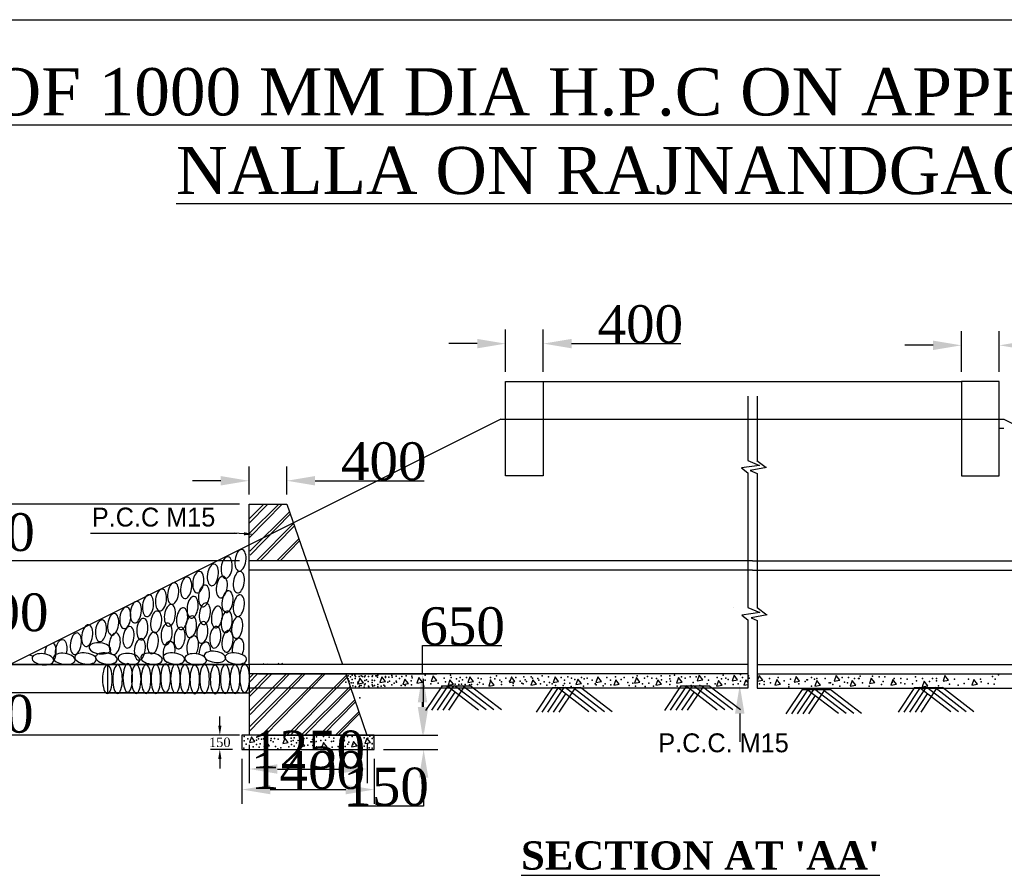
# Model space of a CAD drawing. Header units: millimetres. Extents: x -1995464 to 2763072, y 540154 to 1556955.
# Tile 16 of 24: x 1536572 to 1547006, y 1326621 to 1335686. Entities that reach past the tile are written whole.
import ezdxf

# ---------------------------------------------------------------- set-up
doc = ezdxf.new("R2010")
doc.units = ezdxf.units.MM
doc.header["$MEASUREMENT"] = 0
doc.styles.get("Standard").update_dxf_attribs({"font": 'times.ttf'})
doc.dimstyles.get("Standard").update_dxf_attribs({"dimtxt": 400, "dimasz": 300, "dimexe": 150, "dimexo": 100, "dimgap": 0.09, "dimtad": 1, "dimtih": 1, "dimtoh": 1, "dimdec": 0, "dimzin": 0, "dimdsep": 46, "dimtxsty": 'Standard', "dimcen": 0.09, "dimadec": 0, "dimazin": 0, "dimtfac": 1, "dimtdec": 0, "dimtofl": 0, "dimtmove": 0, "dimatfit": 3, "dimfxl": 150, "dimtolj": 1, "dimtzin": 0, "dimarcsym": 0})

# ---------------------------------------------------------------- blocks, each defined once
blk = doc.blocks.new('*D103')
at = {"color": 0, "lineweight": -2, "transparency": 16777216}
for p, q in [((1546552, 1331954), (1546552, 1332386)), ((1546952, 1331954), (1546952, 1332386)), ((1546252, 1332236), (1545952, 1332236)), ((1547252, 1332236), (1548408, 1332236))]:
    blk.add_line(p, q, dxfattribs=at)
at = {"color": 0, "lineweight": 25, "transparency": 16777216}
for points in [[(1546252, 1332286), (1546252, 1332186), (1546552, 1332236)], [(1547252, 1332286), (1547252, 1332186), (1546952, 1332236)]]:
    blk.add_solid(points, dxfattribs=at)
at = {"layer": 'Defpoints', "color": 0, "lineweight": 25, "transparency": 16777216}
for p in [(1546952, 1332236), (1546552, 1331854), (1546952, 1331854)]:
    blk.add_point(p, dxfattribs=at)
at = {"color": 0, "transparency": 16777216, "insert": (1547980, 1332440), "char_height": 400, "attachment_point": 5}
blk.add_mtext('\\A1;400', dxfattribs=at)
blk = doc.blocks.new('*D104')
at = {"color": 0, "lineweight": -2, "transparency": 16777216}
for p, q in [((1541721, 1331954), (1541721, 1332404)), ((1542121, 1331954), (1542121, 1332404)), ((1541421, 1332254), (1541121, 1332254)), ((1542421, 1332254), (1543577, 1332254))]:
    blk.add_line(p, q, dxfattribs=at)
at = {"color": 0, "lineweight": 25, "transparency": 16777216}
for points in [[(1541421, 1332304), (1541421, 1332204), (1541721, 1332254)], [(1542421, 1332304), (1542421, 1332204), (1542121, 1332254)]]:
    blk.add_solid(points, dxfattribs=at)
at = {"layer": 'Defpoints', "color": 0, "lineweight": 25, "transparency": 16777216}
for p in [(1542121, 1332254), (1541721, 1331854), (1542121, 1331854)]:
    blk.add_point(p, dxfattribs=at)
at = {"color": 0, "transparency": 16777216, "insert": (1543149, 1332458), "char_height": 400, "attachment_point": 5}
blk.add_mtext('\\A1;400', dxfattribs=at)
blk = doc.blocks.new('*D108')
at = {"color": 0, "lineweight": -2, "transparency": 16777216}
for p, q in [((1540853, 1328404), (1540853, 1328704)), ((1540428, 1328104), (1541003, 1328104)), ((1540428, 1327954), (1541003, 1327954)), ((1540853, 1327654), (1540853, 1327354)), ((1540853, 1327354), (1540057, 1327354))]:
    blk.add_line(p, q, dxfattribs=at)
at = {"color": 0, "lineweight": 25, "transparency": 16777216}
for points in [[(1540803, 1328404), (1540903, 1328404), (1540853, 1328104)], [(1540803, 1327654), (1540903, 1327654), (1540853, 1327954)]]:
    blk.add_solid(points, dxfattribs=at)
at = {"layer": 'Defpoints', "color": 0, "lineweight": 25, "transparency": 16777216}
for p in [(1540328, 1328104), (1540328, 1327954), (1540853, 1327954)]:
    blk.add_point(p, dxfattribs=at)
at = {"color": 0, "transparency": 16777216, "insert": (1540455, 1327558), "char_height": 400, "attachment_point": 5}
blk.add_mtext('\\A1;150', dxfattribs=at)
blk = doc.blocks.new('*D109')
at = {"color": 0, "lineweight": -2, "transparency": 16777216}
for p, q in [((1539003, 1328004), (1539003, 1327597)), ((1540253, 1328004), (1540253, 1327597)), ((1539303, 1327747), (1539953, 1327747))]:
    blk.add_line(p, q, dxfattribs=at)
at = {"color": 0, "lineweight": 25, "transparency": 16777216}
for points in [[(1539303, 1327797), (1539303, 1327697), (1539003, 1327747)], [(1539953, 1327797), (1539953, 1327697), (1540253, 1327747)]]:
    blk.add_solid(points, dxfattribs=at)
at = {"layer": 'Defpoints', "color": 0, "lineweight": 25, "transparency": 16777216}
for p in [(1539003, 1328104), (1540253, 1328104), (1540253, 1327747)]:
    blk.add_point(p, dxfattribs=at)
at = {"color": 0, "transparency": 16777216, "insert": (1539628, 1327951), "char_height": 400, "attachment_point": 5}
blk.add_mtext('\\A1;1250', dxfattribs=at)
blk = doc.blocks.new('*D110')
at = {"color": 0, "lineweight": -2, "transparency": 16777216}
for p, q in [((1538928, 1327854), (1538928, 1327379)), ((1540328, 1327854), (1540328, 1327379)), ((1539228, 1327529), (1540028, 1327529))]:
    blk.add_line(p, q, dxfattribs=at)
at = {"color": 0, "lineweight": 25, "transparency": 16777216}
for points in [[(1539228, 1327579), (1539228, 1327479), (1538928, 1327529)], [(1540028, 1327579), (1540028, 1327479), (1540328, 1327529)]]:
    blk.add_solid(points, dxfattribs=at)
at = {"layer": 'Defpoints', "color": 0, "lineweight": 25, "transparency": 16777216}
for p in [(1538928, 1327954), (1540328, 1327954), (1540328, 1327529)]:
    blk.add_point(p, dxfattribs=at)
at = {"color": 0, "transparency": 16777216, "insert": (1539628, 1327733), "char_height": 400, "attachment_point": 5}
blk.add_mtext('\\A1;1400', dxfattribs=at)
blk = doc.blocks.new('*D111')
at = {"color": 0, "lineweight": -2, "transparency": 16777216}
for p, q in [((1536272, 1329154), (1536272, 1329454)), ((1538903, 1328854), (1536122, 1328854)), ((1538903, 1328554), (1536122, 1328554)), ((1536272, 1328254), (1536272, 1327954)), ((1536272, 1327954), (1535431, 1327954))]:
    blk.add_line(p, q, dxfattribs=at)
at = {"color": 0, "lineweight": 25, "transparency": 16777216}
for points in [[(1536222, 1329154), (1536322, 1329154), (1536272, 1328854)], [(1536222, 1328254), (1536322, 1328254), (1536272, 1328554)]]:
    blk.add_solid(points, dxfattribs=at)
at = {"layer": 'Defpoints', "color": 0, "lineweight": 25, "transparency": 16777216}
for p in [(1539003, 1328854), (1536272, 1328554), (1539003, 1328554)]:
    blk.add_point(p, dxfattribs=at)
at = {"color": 0, "transparency": 16777216, "insert": (1535851, 1328158), "char_height": 400, "attachment_point": 5}
blk.add_mtext('\\A1;300', dxfattribs=at)
blk = doc.blocks.new('*D112')
at = {"color": 0, "lineweight": -2, "transparency": 16777216}
for p, q in [((1536267, 1328854), (1536267, 1329154)), ((1538903, 1328554), (1536117, 1328554)), ((1538903, 1328104), (1536117, 1328104)), ((1536267, 1327804), (1536267, 1327504))]:
    blk.add_line(p, q, dxfattribs=at)
at = {"color": 0, "lineweight": 25, "transparency": 16777216}
for points in [[(1536217, 1328854), (1536317, 1328854), (1536267, 1328554)], [(1536217, 1327804), (1536317, 1327804), (1536267, 1328104)]]:
    blk.add_solid(points, dxfattribs=at)
at = {"layer": 'Defpoints', "color": 0, "lineweight": 25, "transparency": 16777216}
for p in [(1539003, 1328554), (1536267, 1328104), (1539003, 1328104)]:
    blk.add_point(p, dxfattribs=at)
at = {"color": 0, "transparency": 16777216, "insert": (1536267, 1328329), "char_height": 400, "attachment_point": 5}
blk.add_mtext('\\A1;450', dxfattribs=at)
blk = doc.blocks.new('*D113')
at = {"color": 0, "lineweight": -2, "transparency": 16777216}
for p, q in [((1538903, 1329954), (1536123, 1329954)), ((1536273, 1329654), (1536273, 1329608)), ((1536273, 1329154), (1536273, 1329201)), ((1538903, 1328854), (1536123, 1328854))]:
    blk.add_line(p, q, dxfattribs=at)
at = {"color": 0, "lineweight": 25, "transparency": 16777216}
for points in [[(1536223, 1329654), (1536323, 1329654), (1536273, 1329954)], [(1536223, 1329154), (1536323, 1329154), (1536273, 1328854)]]:
    blk.add_solid(points, dxfattribs=at)
at = {"layer": 'Defpoints', "color": 0, "lineweight": 25, "transparency": 16777216}
for p in [(1536273, 1329954), (1539003, 1329954), (1539003, 1328854)]:
    blk.add_point(p, dxfattribs=at)
at = {"color": 0, "transparency": 16777216, "insert": (1536273, 1329404), "char_height": 400, "attachment_point": 5}
blk.add_mtext('\\A1;1100', dxfattribs=at)
blk = doc.blocks.new('*D114')
at = {"color": 0, "lineweight": -2, "transparency": 16777216}
for p, q in [((1536279, 1330854), (1536279, 1331154)), ((1538903, 1330554), (1536129, 1330554)), ((1538903, 1329954), (1536129, 1329954)), ((1536279, 1329654), (1536279, 1329354))]:
    blk.add_line(p, q, dxfattribs=at)
at = {"color": 0, "lineweight": 25, "transparency": 16777216}
for points in [[(1536229, 1330854), (1536329, 1330854), (1536279, 1330554)], [(1536229, 1329654), (1536329, 1329654), (1536279, 1329954)]]:
    blk.add_solid(points, dxfattribs=at)
at = {"layer": 'Defpoints', "color": 0, "lineweight": 25, "transparency": 16777216}
for p in [(1539003, 1330554), (1536279, 1329954), (1539003, 1329954)]:
    blk.add_point(p, dxfattribs=at)
at = {"color": 0, "transparency": 16777216, "insert": (1536279, 1330254), "char_height": 400, "attachment_point": 5}
blk.add_mtext('\\A1;600', dxfattribs=at)
blk = doc.blocks.new('*D115')
at = {"color": 0, "lineweight": -2, "transparency": 16777216}
for p, q in [((1539003, 1330654), (1539003, 1330951)), ((1539403, 1330654), (1539403, 1330951)), ((1538703, 1330801), (1538403, 1330801)), ((1539703, 1330801), (1540858, 1330801))]:
    blk.add_line(p, q, dxfattribs=at)
at = {"color": 0, "lineweight": 25, "transparency": 16777216}
for points in [[(1538703, 1330851), (1538703, 1330751), (1539003, 1330801)], [(1539703, 1330851), (1539703, 1330751), (1539403, 1330801)]]:
    blk.add_solid(points, dxfattribs=at)
at = {"layer": 'Defpoints', "color": 0, "lineweight": 25, "transparency": 16777216}
for p in [(1539403, 1330801), (1539003, 1330554), (1539403, 1330554)]:
    blk.add_point(p, dxfattribs=at)
at = {"color": 0, "transparency": 16777216, "insert": (1540430, 1331005), "char_height": 400, "attachment_point": 5}
blk.add_mtext('\\A1;400', dxfattribs=at)
blk = doc.blocks.new('*D101')
at = {"color": 0, "lineweight": -2, "transparency": 16777216}
for p, q in [((1540841, 1328754), (1540841, 1329054)), ((1540841, 1329054), (1541680, 1329054)), ((1539103, 1328754), (1540991, 1328754)), ((1540841, 1328404), (1540841, 1328454)), ((1539103, 1328104), (1540991, 1328104))]:
    blk.add_line(p, q, dxfattribs=at)
at = {"color": 0, "lineweight": 25, "transparency": 16777216}
for points in [[(1540791, 1328454), (1540891, 1328454), (1540841, 1328754)], [(1540791, 1328404), (1540891, 1328404), (1540841, 1328104)]]:
    blk.add_solid(points, dxfattribs=at)
at = {"layer": 'Defpoints', "color": 0, "lineweight": 25, "transparency": 16777216}
for p in [(1539003, 1328754), (1540841, 1328754), (1539003, 1328104)]:
    blk.add_point(p, dxfattribs=at)
at = {"color": 0, "transparency": 16777216, "insert": (1541261, 1329258), "char_height": 400, "attachment_point": 5}
blk.add_mtext('\\A1;650', dxfattribs=at)

msp = doc.modelspace()

# ---------------------------------------------------------------- linework, layer by layer
at = {"color": 0}
for p, q in [((1527590, 1335686.2), (1572290, 1335686.2)), ((1541720.8, 1331354.2), (1541720.8, 1331854.2)), ((1541720.8, 1331854.2), (1542120.8, 1331854.2)), ((1542120.8, 1331854.2), (1542120.8, 1330854.2)), ((1542120.8, 1331854.2), (1546552.3, 1331854.2)), ((1546952.3, 1331854.2), (1546552.3, 1331854.2)), ((1546552.3, 1331854.2), (1546552.3, 1330854.2)), ((1546952.3, 1331354.2), (1546952.3, 1331854.2)), ((1544286.6, 1331698.4), (1544286.6, 1331016.3)), ((1544386.6, 1331698.4), (1544386.6, 1331013)), ((1541670.8, 1331454.2), (1536470.8, 1328854.2)), ((1541670.8, 1331454.2), (1547002.3, 1331452)), ((1547002.3, 1331452), (1552202.3, 1328852)), ((1541720.8, 1330854.2), (1541720.8, 1331354.2)), ((1547002.3, 1331354.2), (1546952.3, 1331354.2)), ((1546952.3, 1330854.2), (1546952.3, 1331354.2)), ((1544412.8, 1330964.1), (1544222.9, 1330937.9)), ((1544286.6, 1331017.2), (1544412.8, 1330964.1)), ((1544384.2, 1331014.7), (1544483.3, 1330941.3)), ((1542120.8, 1330854.2), (1541720.8, 1330854.2)), ((1544222.9, 1330937.9), (1544286.6, 1330884.9)), ((1544286.6, 1330884.9), (1544286.6, 1329457)), ((1544486.5, 1330941.3), (1544314.2, 1330908.9)), ((1544314.2, 1330908.9), (1544386.6, 1330877.3)), ((1544386.6, 1330877.4), (1544386.6, 1329455.2)), ((1546552.3, 1330854.2), (1546952.3, 1330854.2)), ((1539160.4, 1330551.9), (1539001.1, 1330392.8)), ((1539002.6, 1328854.2), (1539002.6, 1330554.2)), ((1539002.6, 1330554.2), (1539402.6, 1330554.2)), ((1539196.8, 1330548.3), (1539004, 1330351.2)), ((1539318.7, 1330554.2), (1539005.7, 1330241.5)), ((1539355, 1330554.2), (1539008.6, 1330199.9)), ((1539402.6, 1330554.2), (1539992.4, 1328854.2)), ((1539430.6, 1330473.4), (1539010.3, 1330053.5)), ((1539439.5, 1330447.9), (1539013.2, 1330012)), ((1539474.3, 1330347.5), (1539080.7, 1329954.2)), ((1538873.8, 1330240.8), (1537321.5, 1330240.8)), ((1538948.7, 1330239.3), (1538848.6, 1330244.1)), ((1539482.7, 1330323.1), (1539122.1, 1329954.2)), ((1539529.8, 1330187.5), (1539296.4, 1329954.2)), ((1539538, 1330163.8), (1539333.2, 1329954.2)), ((1544336.6, 1329954.2), (1539002.6, 1329954.2)), ((1544336.6, 1329954.2), (1549670.6, 1329954.2)), ((1544336.6, 1329854.2), (1539002.6, 1329854.2)), ((1544336.6, 1329854.2), (1549670.6, 1329854.2)), ((1544134.3, 1329459.8), (1544134.3, 1329459.8)), ((1544413.8, 1329404.3), (1544223.8, 1329378.1)), ((1544289.3, 1329456.6), (1544413.8, 1329404.3)), ((1544386.6, 1329458.9), (1544491.1, 1329381.4)), ((1544223.8, 1329378.1), (1544286.6, 1329325.8)), ((1544286.6, 1329325.8), (1544286.6, 1328604.2)), ((1544494.3, 1329381.4), (1544321.9, 1329349.1)), ((1544321.9, 1329349.1), (1544386.6, 1329320.8)), ((1544386.6, 1329320.8), (1544386.6, 1328604.2)), ((1536470.8, 1328854.2), (1539002.6, 1328854.2)), ((1537502.6, 1328854.2), (1537502.6, 1328545)), ((1544286.6, 1328854.2), (1539002.6, 1328854.2)), ((1539002.6, 1328854.2), (1539002.6, 1328104.2)), ((1539161, 1328865.6), (1539149.7, 1328854.2)), ((1539197.4, 1328862), (1539189.8, 1328854.2)), ((1539319.3, 1328867.9), (1539305.7, 1328854.2)), ((1539355.6, 1328867.9), (1539342.3, 1328854.2)), ((1544386.6, 1328854.2), (1549670.6, 1328854.2)), ((1539049.6, 1328754.2), (1539001.7, 1328706.4)), ((1544286.6, 1328754.2), (1539002.6, 1328754.2)), ((1539568.1, 1328754.2), (1539002.6, 1328189.2)), ((1539598.2, 1328754.2), (1539002.6, 1328145)), ((1539002.6, 1328754.2), (1539002.6, 1328654.2)), ((1539092, 1328754.2), (1539004.6, 1328664.9)), ((1539205.6, 1328754.2), (1539006.3, 1328555.1)), ((1539244.5, 1328754.2), (1539009.2, 1328513.6)), ((1539398.3, 1328754.2), (1539010.9, 1328367.2)), ((1539432.9, 1328754.2), (1539013.8, 1328325.6)), ((1539783.8, 1328754.2), (1539133.2, 1328104.2)), ((1539809.3, 1328754.2), (1539173.8, 1328104.2)), ((1540032.8, 1328737.8), (1539408.5, 1328114.2)), ((1540040.4, 1328715.9), (1539442.3, 1328104.2)), ((1540027.1, 1328754.2), (1540252.6, 1328104.2)), ((1540175.6, 1328708.5), (1540154.7, 1328649.5)), ((1540154.7, 1328649.5), (1540213.8, 1328659.9)), ((1540213.8, 1328659.9), (1540175.6, 1328708.5)), ((1540410.7, 1328724.1), (1540389.9, 1328665.2)), ((1540389.9, 1328665.2), (1540448.9, 1328675.6)), ((1540448.9, 1328675.6), (1540410.7, 1328724.1)), ((1540653.7, 1328700.6), (1540632.9, 1328641.7)), ((1540691.9, 1328652.1), (1540653.7, 1328700.6)), ((1540802.7, 1328716.3), (1540781.8, 1328657.3)), ((1540781.8, 1328657.3), (1540840.9, 1328667.7)), ((1540840.9, 1328667.7), (1540802.7, 1328716.3)), ((1540954.3, 1328733.6), (1540933.5, 1328674.7)), ((1540933.5, 1328674.7), (1540992.5, 1328685.1)), ((1540992.5, 1328685.1), (1540954.3, 1328733.6)), ((1541131.9, 1328692.8), (1541111.1, 1328633.8)), ((1541170.1, 1328644.2), (1541131.9, 1328692.8)), ((1541343.6, 1328724.1), (1541322.7, 1328665.2)), ((1541322.7, 1328665.2), (1541381.8, 1328675.6)), ((1541381.8, 1328675.6), (1541343.6, 1328724.1)), ((1541563.1, 1328685), (1541542.2, 1328626)), ((1541601.3, 1328636.4), (1541563.1, 1328685)), ((1541782.6, 1328724.1), (1541761.7, 1328665.2)), ((1541761.7, 1328665.2), (1541820.8, 1328675.6)), ((1541820.8, 1328675.6), (1541782.6, 1328724.1)), ((1542009.9, 1328692.8), (1541989.1, 1328633.8)), ((1542048.1, 1328644.2), (1542009.9, 1328692.8)), ((1542245.1, 1328724.1), (1542224.2, 1328665.2)), ((1542224.2, 1328665.2), (1542283.3, 1328675.6)), ((1542283.3, 1328675.6), (1542245.1, 1328724.1)), ((1542488.1, 1328700.6), (1542467.2, 1328641.7)), ((1542526.3, 1328652.1), (1542488.1, 1328700.6)), ((1542699.7, 1328724.1), (1542678.9, 1328665.2)), ((1542678.9, 1328665.2), (1542737.9, 1328675.6)), ((1542737.9, 1328675.6), (1542699.7, 1328724.1)), ((1542887.9, 1328692.8), (1542867, 1328633.8)), ((1542926.1, 1328644.2), (1542887.9, 1328692.8)), ((1543107.4, 1328716.3), (1543086.5, 1328657.3)), ((1543086.5, 1328657.3), (1543145.5, 1328667.7)), ((1543145.5, 1328667.7), (1543107.4, 1328716.3)), ((1543334.7, 1328692.8), (1543313.8, 1328633.8)), ((1543372.9, 1328644.2), (1543334.7, 1328692.8)), ((1543554.2, 1328716.3), (1543533.3, 1328657.3)), ((1543533.3, 1328657.3), (1543592.4, 1328667.7)), ((1543592.4, 1328667.7), (1543554.2, 1328716.3)), ((1543773.7, 1328739.8), (1543752.8, 1328680.8)), ((1543752.8, 1328680.8), (1543811.9, 1328691.2)), ((1543811.9, 1328691.2), (1543773.7, 1328739.8)), ((1543977.5, 1328685), (1543956.6, 1328626)), ((1544015.7, 1328636.4), (1543977.5, 1328685)), ((1544142.1, 1328739.8), (1544121.3, 1328680.8)), ((1544121.3, 1328680.8), (1544180.3, 1328691.2)), ((1544180.3, 1328691.2), (1544142.1, 1328739.8)), ((1544267.5, 1328692.8), (1544246.7, 1328633.8)), ((1544286.6, 1328668.6), (1544267.5, 1328692.8)), ((1544386.6, 1328754.2), (1549670.6, 1328754.2)), ((1544409.2, 1328736.1), (1544388.3, 1328677.1)), ((1544388.3, 1328677.1), (1544447.4, 1328687.5)), ((1544447.4, 1328687.5), (1544409.2, 1328736.1)), ((1544595.8, 1328693.7), (1544575, 1328634.7)), ((1544634, 1328645.1), (1544595.8, 1328693.7)), ((1544799.5, 1328727.6), (1544778.6, 1328668.6)), ((1544778.6, 1328668.6), (1544837.6, 1328679)), ((1544837.6, 1328679), (1544799.5, 1328727.6)), ((1545020.1, 1328685.2), (1544999.2, 1328626.2)), ((1545058.2, 1328636.7), (1545020.1, 1328685.2)), ((1545223.7, 1328736.1), (1545202.9, 1328677.1)), ((1545202.9, 1328677.1), (1545261.9, 1328687.5)), ((1545261.9, 1328687.5), (1545223.7, 1328736.1)), ((1545393.4, 1328685.2), (1545372.5, 1328626.2)), ((1545431.6, 1328636.7), (1545393.4, 1328685.2)), ((1545597, 1328710.6), (1545576.2, 1328651.7)), ((1545576.2, 1328651.7), (1545635.2, 1328662.1)), ((1545635.2, 1328662.1), (1545597, 1328710.6)), ((1545826.1, 1328693.7), (1545805.3, 1328634.7)), ((1545864.3, 1328645.1), (1545826.1, 1328693.7)), ((1546157, 1328676.7), (1546136.2, 1328617.8)), ((1546195.2, 1328628.2), (1546157, 1328676.7)), ((1546377.6, 1328736.1), (1546356.8, 1328677.1)), ((1546356.8, 1328677.1), (1546415.8, 1328687.5)), ((1546415.8, 1328687.5), (1546377.6, 1328736.1)), ((1546683, 1328693.7), (1546662.2, 1328634.7)), ((1546721.2, 1328645.1), (1546683, 1328693.7)), ((1544286.6, 1328604.2), (1539002.6, 1328604.2)), ((1540072.9, 1328622.1), (1539554.5, 1328104.2)), ((1540080.3, 1328600.8), (1539594.8, 1328104.2)), ((1540632.9, 1328641.7), (1540691.9, 1328652.1)), ((1541047.7, 1328628.4), (1540874.1, 1328368.3)), ((1541107.8, 1328628.4), (1540934.5, 1328368.7)), ((1541167.9, 1328628.4), (1540994.8, 1328369.1)), ((1541047.7, 1328628.4), (1541345.2, 1328628.4)), ((1541184.2, 1328562.8), (1541055.2, 1328369.4)), ((1541433.4, 1328371.8), (1541098.6, 1328628.4)), ((1541111.1, 1328633.8), (1541170.1, 1328644.2)), ((1541279.6, 1328615.7), (1541115.6, 1328369.8)), ((1541514.9, 1328372.3), (1541180.8, 1328628.4)), ((1541596.5, 1328372.8), (1541263, 1328628.4)), ((1541678, 1328373.3), (1541345.2, 1328628.4)), ((1541542.2, 1328626), (1541601.3, 1328636.4)), ((1541989.1, 1328633.8), (1542048.1, 1328644.2)), ((1542218.9, 1328609.6), (1542045.3, 1328349.4)), ((1542279, 1328609.6), (1542105.7, 1328349.8)), ((1542339.2, 1328609.6), (1542166.1, 1328350.2)), ((1542218.9, 1328609.6), (1542516.4, 1328609.6)), ((1542604.6, 1328352.9), (1542269.8, 1328609.6)), ((1542450.9, 1328596.8), (1542286.8, 1328350.9)), ((1542686.2, 1328353.4), (1542352, 1328609.6)), ((1542767.7, 1328353.9), (1542434.2, 1328609.6)), ((1542467.2, 1328641.7), (1542526.3, 1328652.1)), ((1542849.2, 1328354.4), (1542516.4, 1328609.6)), ((1542867, 1328633.8), (1542926.1, 1328644.2)), ((1543313.8, 1328633.8), (1543372.9, 1328644.2)), ((1543579.1, 1328628.4), (1543405.5, 1328368.3)), ((1543639.2, 1328628.4), (1543465.8, 1328368.7)), ((1543699.3, 1328628.4), (1543526.2, 1328369.1)), ((1543579.1, 1328628.4), (1543876.5, 1328628.4)), ((1543715.6, 1328562.8), (1543586.6, 1328369.4)), ((1543964.8, 1328371.8), (1543630, 1328628.4)), ((1543811, 1328615.7), (1543646.9, 1328369.8)), ((1544046.3, 1328372.3), (1543712.1, 1328628.4)), ((1544127.8, 1328372.8), (1543794.3, 1328628.4)), ((1544209.3, 1328373.3), (1543876.5, 1328628.4)), ((1543956.6, 1328626), (1544015.7, 1328636.4)), ((1544246.7, 1328633.8), (1544286.6, 1328640.9)), ((1544386.6, 1328604.2), (1549670.6, 1328604.2)), ((1544575, 1328634.7), (1544634, 1328645.1)), ((1544863.6, 1328590.7), (1544690.1, 1328330.6)), ((1544923.8, 1328590.7), (1544750.4, 1328330.9)), ((1544983.9, 1328590.7), (1544810.8, 1328331.3)), ((1544863.6, 1328590.7), (1545161.1, 1328590.7)), ((1545249.3, 1328334.1), (1544914.5, 1328590.7)), ((1545095.6, 1328577.9), (1544931.5, 1328332.1)), ((1545330.9, 1328334.6), (1544996.7, 1328590.7)), ((1544999.2, 1328626.2), (1545058.2, 1328636.7)), ((1545412.4, 1328335.1), (1545078.9, 1328590.7)), ((1545493.9, 1328335.6), (1545161.1, 1328590.7)), ((1545372.5, 1328626.2), (1545431.6, 1328636.7)), ((1545805.3, 1328634.7), (1545864.3, 1328645.1)), ((1546053.8, 1328609.6), (1545880.2, 1328349.4)), ((1546113.9, 1328609.6), (1545940.5, 1328349.8)), ((1546174, 1328609.6), (1546000.9, 1328350.2)), ((1546053.8, 1328609.6), (1546351.2, 1328609.6)), ((1546439.5, 1328352.9), (1546104.7, 1328609.6)), ((1546285.7, 1328596.8), (1546121.6, 1328350.9)), ((1546136.2, 1328617.8), (1546195.2, 1328628.2)), ((1546521, 1328353.4), (1546186.8, 1328609.6)), ((1546602.5, 1328353.9), (1546269, 1328609.6)), ((1546684, 1328354.4), (1546351.2, 1328609.6)), ((1546662.2, 1328634.7), (1546721.2, 1328645.1)), ((1537502.6, 1328554), (1539010.9, 1328554)), ((1540122.5, 1328479.1), (1539747.3, 1328104.2)), ((1540129.6, 1328458.6), (1539783.2, 1328104.2)), ((1542355.5, 1328543.9), (1542226.4, 1328350.6)), ((1545000.2, 1328525.1), (1544871.1, 1328331.7)), ((1546190.3, 1328543.9), (1546061.3, 1328350.6)), ((1540166.2, 1328353.1), (1539917.1, 1328104.2)), ((1538693.1, 1328204.4), (1538693.1, 1328304.6)), ((1540172.9, 1328333.8), (1539948.5, 1328104.2)), ((1544202.9, 1328334.9), (1544202.9, 1328034.4)), ((1538827.5, 1328104.2), (1538592.9, 1328104.2)), ((1539002.6, 1328104.2), (1538927.6, 1328104.2)), ((1538927.6, 1328104.2), (1538927.6, 1327954.2)), ((1540252.6, 1328104.2), (1539002.6, 1328104.2)), ((1539027.1, 1328087), (1539006.3, 1328028.1)), ((1539006.3, 1328028.1), (1539065.3, 1328038.5)), ((1539065.3, 1328038.5), (1539027.1, 1328087)), ((1539180.1, 1328040), (1539159.3, 1327981)), ((1539218.3, 1327991.5), (1539180.1, 1328040)), ((1539380.2, 1328075.3), (1539359.3, 1328016.3)), ((1539418.3, 1328026.7), (1539380.2, 1328075.3)), ((1539556.7, 1328040), (1539535.8, 1327981)), ((1539594.9, 1327991.5), (1539556.7, 1328040)), ((1539980.4, 1328098.8), (1539959.5, 1328039.8)), ((1539959.5, 1328039.8), (1540018.6, 1328050.2)), ((1540018.6, 1328050.2), (1539980.4, 1328098.8)), ((1540109.8, 1328040), (1540089, 1327981)), ((1540148, 1327991.5), (1540109.8, 1328040)), ((1540251, 1328075.3), (1540230.2, 1328016.3)), ((1540289.2, 1328026.7), (1540251, 1328075.3)), ((1540327.6, 1328104.2), (1540252.6, 1328104.2)), ((1540327.6, 1327954.2), (1540327.6, 1328104.2)), ((1538827.5, 1327954.2), (1538592.9, 1327954.2)), ((1538927.6, 1327954.2), (1540327.6, 1327954.2)), ((1539159.3, 1327981), (1539218.3, 1327991.5)), ((1539359.3, 1328016.3), (1539418.3, 1328026.7)), ((1539535.8, 1327981), (1539594.9, 1327991.5)), ((1539792.1, 1328028.3), (1539771.2, 1327969.3)), ((1539771.2, 1327969.3), (1539830.3, 1327979.7)), ((1539830.3, 1327979.7), (1539792.1, 1328028.3)), ((1540089, 1327981), (1540148, 1327991.5)), ((1540230.2, 1328016.3), (1540289.2, 1328026.7)), ((1538693.1, 1327854), (1538693.1, 1327753.9))]:
    msp.add_line(p, q, dxfattribs=at)
at = {"color": 0, "extrusion": (0, 0, -1)}
for centre, major_axis, ratio in [((1538911.7, 1329958.4), (-15.2, -114.4), 0.5024014), ((1538619.5, 1329803.9), (-15.2, -114.4), 0.5024014), ((1538765.6, 1329881.2), (-15.2, -114.4), 0.5024014), ((1538464.8, 1329726.6), (-15.2, -114.4), 0.5024014), ((1538894.5, 1329726.6), (-15.2, -114.4), 0.5024014), ((1538198.4, 1329606.4), (-15.2, -114.4), 0.5024014), ((1538335.9, 1329666.5), (-15.2, -114.4), 0.5024014), ((1538714, 1329675.1), (-15.2, -114.4), 0.5024014), ((1538069.5, 1329537.7), (-15.2, -114.4), 0.5024014), ((1538525, 1329580.6), (-15.2, -114.4), 0.5024014), ((1538774.2, 1329520.5), (-15.2, -114.4), 0.5024014), ((1537803, 1329408.9), (-15.2, -114.4), 0.5024014), ((1537931.9, 1329477.6), (-15.2, -114.4), 0.5024014), ((1538404.6, 1329460.4), (-15.2, -114.4), 0.5024014), ((1538533.6, 1329391.8), (-15.2, -114.4), 0.5024014), ((1538894.5, 1329477.6), (-15.2, -114.4), 0.5024014), ((1537562.4, 1329280.1), (-15.2, -114.4), 0.5024014), ((1537691.3, 1329348.8), (-15.2, -114.4), 0.5024014), ((1538017.9, 1329305.9), (-15.2, -114.4), 0.5024014), ((1538164, 1329374.6), (-15.2, -114.4), 0.5024014), ((1538292.9, 1329340.2), (-15.2, -114.4), 0.5024014), ((1538662.5, 1329357.4), (-15.2, -114.4), 0.5024014), ((1538765.6, 1329305.9), (-15.2, -114.4), 0.5024014), ((1537433.5, 1329211.5), (-15.2, -114.4), 0.5024014), ((1537871.8, 1329228.6), (-15.2, -114.4), 0.5024014), ((1538129.6, 1329177.1), (-15.2, -114.4), 0.5024014), ((1538387.4, 1329254.4), (-15.2, -114.4), 0.5024014), ((1538507.8, 1329194.3), (-15.2, -114.4), 0.5024014), ((1538877.3, 1329245.8), (-15.2, -114.4), 0.5024014), ((1537167, 1329074.1), (-15.2, -114.4), 0.5024014), ((1537287.4, 1329159.9), (-15.2, -114.4), 0.5024014), ((1537579.6, 1329074.1), (-15.2, -114.4), 0.5024014), ((1537725.7, 1329142.8), (-15.2, -114.4), 0.5024014), ((1537983.5, 1329082.7), (-15.2, -114.4), 0.5024014), ((1538267.1, 1329134.2), (-15.2, -114.4), 0.5024014), ((1538645.3, 1329142.8), (-15.2, -114.4), 0.5024014), ((1538774.2, 1329099.8), (-15.2, -114.4), 0.5024014), ((1537422.5, 1329025.5), (114.4, -15.2), 0.5024014), ((1537846, 1329014), (-15.2, -114.4), 0.5024014), ((1536818, 1328909.8), (114.4, -15.2), 0.5024014), ((1537045.1, 1328913.9), (114.4, -15.2), 0.5024014), ((1537269.4, 1328918.3), (114.4, -15.2), 0.5024014), ((1537490.9, 1328918.3), (114.4, -15.2), 0.5024014), ((1537729.4, 1328912.5), (114.4, -15.2), 0.5024014), ((1537968.8, 1328916.4), (114.4, -15.2), 0.5024014), ((1538206.4, 1328918.3), (114.4, -15.2), 0.5024014), ((1538436.3, 1328909.8), (114.4, -15.2), 0.5024014), ((1538640.8, 1328935.3), (114.4, -15.2), 0.5024014), ((1538862.2, 1328918.3), (114.4, -15.2), 0.5024014), ((1537501.1, 1328698), (0, -151.2), 0.3375184), ((1537609.4, 1328698), (0, -151.2), 0.3375184), ((1537717.6, 1328712.4), (0, -151.2), 0.3375184), ((1537807, 1328699.9), (0, -151.2), 0.3375184), ((1537911, 1328699.9), (0, -151.2), 0.3375184), ((1538015, 1328699.9), (0, -151.2), 0.3375184), ((1538119, 1328710.7), (0, -151.2), 0.3375184), ((1538223.1, 1328703.5), (0, -151.2), 0.3375184), ((1538323.5, 1328699.9), (0, -151.2), 0.3375184), ((1538427.5, 1328696.4), (0, -151.2), 0.3375184), ((1538531.5, 1328699.9), (0, -151.2), 0.3375184), ((1538642.7, 1328696.4), (0, -151.2), 0.3375184), ((1538750.3, 1328699.9), (0, -151.2), 0.3375184), ((1538854.3, 1328699.9), (0, -151.2), 0.3375184), ((1538956.5, 1328709.1), (0, -151.2), 0.3375184)]:
    msp.add_ellipse(centre, major_axis=major_axis, ratio=ratio, dxfattribs=at)
for centre, major_axis, start_param, end_param in [((1536897.5, 1328973.6), (-15.2, -114.4), 3.3990132, 5.3963345), ((1537012.3, 1329005.4), (-15.2, -114.4), 1.0834626, 4.9633714), ((1538155.4, 1328988.2), (-15.2, -114.4), 6.149739, 11.0359612), ((1538404.6, 1329048.3), (-15.2, -114.4), 0.6284832, 5.4232736), ((1538533.6, 1328979.6), (-15.2, -114.4), 7.6246169, 10.8115723), ((1538885.9, 1329022.6), (-15.2, -114.4), 1.0982872, 5.2295883), ((1536897.5, 1328973.6), (-15.2, -114.4), 1.4297807, 2.2272239), ((1536619.5, 1328912.7), (114.4, -15.2), 5.172934, 5.5523754)]:
    msp.add_ellipse(centre, major_axis=major_axis, ratio=0.5024014, start_param=start_param, end_param=end_param, dxfattribs=at)
at = {"color": 0}
for p in [(1539002.6, 1328754.1), (1540029.1, 1328668.2), (1540053, 1328735.2), (1540053, 1328701.7), (1540065, 1328677.8), (1540077.5, 1328724.4), (1540093.7, 1328740), (1540093.7, 1328696.9), (1540122.4, 1328742.4), (1540127.2, 1328706.5), (1540132, 1328725.6), (1540155.9, 1328668.2), (1540167.9, 1328728), (1540189.4, 1328735.2), (1540203.8, 1328728), (1540227.7, 1328723.2), (1540230.1, 1328685), (1540234.9, 1328735.2), (1540246.9, 1328692.2), (1540266, 1328673), (1540268.4, 1328725.6), (1540306.7, 1328689.8), (1540306.7, 1328663.5), (1540309.1, 1328725.6), (1540311.5, 1328732.8), (1540333, 1328685), (1540347.4, 1328735.2), (1540354.6, 1328735.2), (1540364.2, 1328718.5), (1540368.9, 1328740), (1540447.9, 1328728), (1540447.9, 1328716.1), (1540471.9, 1328665.9), (1540483.8, 1328718.5), (1540491, 1328677.8), (1540514.9, 1328737.6), (1540519.7, 1328718.5), (1540562.8, 1328730.4), (1540562.8, 1328677.8), (1540565.2, 1328665.9), (1540596.3, 1328706.5), (1540620.3, 1328728), (1540668.1, 1328732.8), (1540720.8, 1328680.2), (1540728, 1328730.4), (1540730.4, 1328711.3), (1540868.6, 1328740.6), (1540868.6, 1328686.7), (1541068.8, 1328709.8), (1541084.2, 1328671.4), (1541138.1, 1328740.6), (1541145.8, 1328717.5), (1541199.7, 1328702.1), (1541227.9, 1328677), (1541238.2, 1328717.5), (1541265.8, 1328692.2), (1541307.5, 1328717.5), (1541430.7, 1328709.8), (1541446.1, 1328663.7), (1541461.5, 1328702.1), (1541561.6, 1328717.5), (1541561.6, 1328686.7), (1541607.8, 1328702.1), (1541623.2, 1328732.9), (1541661.7, 1328686.7), (1541677.1, 1328671.4), (1541723.3, 1328709.8), (1541761.8, 1328679), (1541831.1, 1328717.5), (1541877.3, 1328679), (1541915.8, 1328725.2), (1541929.5, 1328692.2), (1541944.6, 1328673.2), (1541992.8, 1328725.2), (1542008.2, 1328709.8), (1542062.2, 1328707.3), (1542073.6, 1328688.4), (1542108.3, 1328732.9), (1542131.4, 1328671.4), (1542177.6, 1328725.2), (1542185.3, 1328663.7), (1542308.5, 1328717.5), (1542347, 1328686.7), (1542380.7, 1328722.5), (1542418.7, 1328711.1), (1542454.8, 1328694.4), (1542524, 1328717.5), (1542554.8, 1328702.1), (1542585.6, 1328709.8), (1542639.5, 1328686.7), (1542793.5, 1328717.5), (1542832, 1328686.7), (1542885.9, 1328725.2), (1542947.5, 1328694.4), (1542978.3, 1328717.5), (1543016.8, 1328663.7), (1543070.7, 1328717.5), (1543116.4, 1328733.9), (1543193.9, 1328709.8), (1543226.4, 1328726.3), (1543270.9, 1328709.8), (1543321.2, 1328707.3), (1543371, 1328732.9), (1543374.3, 1328692.2), (1543424.9, 1328671.4), (1543463.4, 1328732.9), (1543463.4, 1328702.1), (1543469.1, 1328677), (1543509.6, 1328740.6), (1543586.6, 1328725.2), (1543625.1, 1328709.8), (1543679, 1328725.2), (1543709.8, 1328663.7), (1543740.6, 1328725.2), (1543833, 1328725.2), (1543871.5, 1328686.7), (1543963.9, 1328717.5), (1544010.1, 1328702.1), (1544025.5, 1328740.6), (1544056.3, 1328709.8), (1544079.4, 1328694.4), (1544210.2, 1328748.3), (1544210.2, 1328679), (1544233.3, 1328717.5), (1544294.9, 1328732.9), (1544302.6, 1328709.8), (1544462.1, 1328674.7), (1544519.4, 1328707.4), (1544609.5, 1328715.6), (1544675, 1328682.9), (1544740.4, 1328699.3), (1544896, 1328674.7), (1544912.3, 1328691.1), (1544920.5, 1328691.1), (1544961.4, 1328715.6), (1544994.2, 1328699.3), (1545018.7, 1328707.4), (1545108.8, 1328707.4), (1545288.9, 1328715.6), (1545313.4, 1328666.5), (1545354.3, 1328715.6), (1545419.8, 1328707.4), (1545460.8, 1328707.4), (1545468.9, 1328707.4), (1545477.1, 1328732), (1545608.1, 1328732), (1545681.8, 1328723.8), (1545722.7, 1328674.7), (1545739.1, 1328723.8), (1545820.9, 1328666.5), (1545837.3, 1328707.4), (1545910.9, 1328707.4), (1545976.4, 1328699.3), (1546066.5, 1328723.8), (1546074.7, 1328682.9), (1546140.1, 1328707.4), (1546213.8, 1328674.7), (1546246.6, 1328707.4), (1546287.5, 1328707.4), (1546287.5, 1328682.9), (1546480, 1328699.4), (1546625.7, 1328699.4), (1546753.1, 1328699.4), (1546762.2, 1328672.1), (1546880.5, 1328726.6), (1546907.8, 1328699.4), (1546944.2, 1328744.8), (1539003.4, 1328640.9), (1540086.5, 1328658.7), (1540100.9, 1328627.6), (1540105.7, 1328658.7), (1540132, 1328620.4), (1540155.9, 1328649.1), (1540170.3, 1328622.8), (1540177.5, 1328630), (1540191.8, 1328632.4), (1540222.9, 1328613.3), (1540225.3, 1328639.6), (1540232.5, 1328649.1), (1540268.4, 1328625.2), (1540273.2, 1328618), (1540306.7, 1328637.2), (1540313.9, 1328625.2), (1540330.6, 1328630), (1540366.6, 1328618), (1540368.9, 1328641.9), (1540402.5, 1328625.2), (1540431.2, 1328634.8), (1540443.1, 1328625.2), (1540517.3, 1328639.6), (1540541.3, 1328656.3), (1540615.5, 1328630), (1540656.2, 1328630), (1540723.2, 1328637.2), (1540853.2, 1328625.2), (1540930.2, 1328648.3), (1541007.2, 1328656), (1541045.7, 1328625.2), (1541186.2, 1328646.7), (1541224.1, 1328642.9), (1541254.5, 1328646.7), (1541292.1, 1328640.6), (1541337.9, 1328639.2), (1541361.4, 1328640.6), (1541425.1, 1328642.9), (1541482, 1328646.7), (1541677.1, 1328640.6), (1541800.3, 1328656), (1541800.3, 1328632.9), (1541892.7, 1328656), (1541908.1, 1328648.3), (1542092.9, 1328648.3), (1542157, 1328635.4), (1542213.9, 1328650.5), (1542251.8, 1328631.6), (1542331.6, 1328632.9), (1542346.6, 1328654.3), (1542400.9, 1328656), (1542414.9, 1328620.2), (1542547.6, 1328624), (1542593.3, 1328648.3), (1542670.3, 1328648.3), (1542680.3, 1328639.2), (1542756.2, 1328627.8), (1542778.1, 1328648.3), (1542835.8, 1328639.2), (1543032.2, 1328632.9), (1543070.7, 1328656), (1543097.4, 1328624), (1543170.8, 1328648.3), (1543199.8, 1328620.2), (1543240.1, 1328656), (1543287.1, 1328624), (1543463.4, 1328640.6), (1543540.4, 1328625.2), (1543625.1, 1328625.2), (1543686.7, 1328632.9), (1543779.1, 1328632.9), (1543856.1, 1328648.3), (1543940.8, 1328648.3), (1544048.6, 1328648.3), (1544133.3, 1328640.6), (1544187.1, 1328648.3), (1544413, 1328650.2), (1544462.1, 1328642), (1544527.6, 1328658.4), (1544724.1, 1328642), (1544724.1, 1328617.5), (1544830.5, 1328650.2), (1544830.5, 1328650.2), (1544961.4, 1328625.7), (1545149.7, 1328658.4), (1545166.1, 1328658.4), (1545190.6, 1328642), (1545264.3, 1328625.7), (1545346.2, 1328658.4), (1545501.7, 1328658.4), (1545575.3, 1328625.7), (1545706.3, 1328642), (1545910.9, 1328658.4), (1545951.9, 1328650.2), (1546033.7, 1328650.2), (1546307.1, 1328626.6), (1546425.4, 1328644.8), (1546516.5, 1328635.7), (1546580.2, 1328653.9), (1546835, 1328653.9), (1546898.7, 1328644.8), (1540175, 1328502.5), (1538952.2, 1328090.7), (1538952.2, 1328046), (1538988.8, 1328066.4), (1539082.3, 1328054.2), (1539102.7, 1328066.4), (1539135.2, 1328062.3), (1539155.6, 1328066.4), (1539188.1, 1328070.4), (1539232.9, 1328050.1), (1539236.9, 1328070.4), (1539257.3, 1328033.8), (1539273.5, 1328070.4), (1539310.1, 1328062.3), (1539448.4, 1328074.5), (1539448.4, 1328042), (1539468.8, 1328050.1), (1539481, 1328078.5), (1539521.7, 1328050.1), (1539546.1, 1328066.4), (1539554.2, 1328082.6), (1539578.6, 1328070.4), (1539582.7, 1328070.4), (1539615.2, 1328074.5), (1539655.9, 1328033.8), (1539668.1, 1328033.8), (1539676.2, 1328058.2), (1539712.8, 1328037.9), (1539716.9, 1328086.7), (1539761.7, 1328050.1), (1539790.1, 1328090.7), (1539814.5, 1328054.2), (1539851.2, 1328082.6), (1539875.6, 1328037.9), (1539895.9, 1328042), (1539900, 1328074.5), (1539985.4, 1328078.5), (1540046.4, 1328090.7), (1540095.2, 1328090.7), (1540164.4, 1328078.5), (1540221.3, 1328078.5), (1540262, 1328074.5), (1540282.3, 1328094.8), (1540306.7, 1328070.4), (1540323, 1328082.6), (1538948.1, 1327968.8), (1538972.5, 1328009.5), (1539045.7, 1327981), (1539082.3, 1328005.4), (1539110.8, 1327976.9), (1539119, 1328013.5), (1539281.7, 1327985.1), (1539306.1, 1327960.7), (1539338.6, 1327972.9), (1539424, 1327981), (1539452.5, 1328005.4), (1539481, 1327989.1), (1539505.4, 1328025.7), (1539627.4, 1328001.3), (1539680.3, 1327997.3), (1539696.6, 1328025.7), (1539716.9, 1327981), (1539765.7, 1327981), (1539883.7, 1327976.9), (1539948.8, 1327985.1), (1539969.1, 1327997.3), (1540022, 1327985.1), (1540050.5, 1328009.5), (1540058.6, 1328029.8), (1540103.4, 1328005.4), (1540172.5, 1327989.1), (1540184.7, 1328025.7), (1540221.3, 1327989.1), (1540257.9, 1328013.5), (1540274.2, 1327972.9), (1540306.7, 1328017.6), (1540306.7, 1328013.5), (1540306.7, 1327968.8)]:
    msp.add_point(p, dxfattribs=at)
for points in [[(1538947.9, 1330222.6), (1538949.5, 1330255.9), (1539048.7, 1330234.4)], [(1544152.8, 1328334.9), (1544252.9, 1328334.9), (1544202.9, 1328635.4)], [(1538676.4, 1328204.4), (1538709.8, 1328204.4), (1538693.1, 1328104.2)], [(1538676.4, 1327854), (1538709.8, 1327854), (1538693.1, 1327954.2)]]:
    msp.add_solid(points, dxfattribs=at)

# ---------------------------------------------------------------- texts
for s, insert, char_height, width, attachment_point in [('{\\LCONSTRUCTION OF 1000 MM DIA H.P.C ON APPROACH ROAD AND DIVERSION  OF BRIDGE ACROSS GOPALPUR NALLA ON RAJNANDGAON - KAWARDHA - PONDI ROAD (SH - 05).}', (1549903.3, 1334424.3), 500, 40190.225, 5), ('{\\fVrinda|b0|i0|c0|p2;P.C.C M15}', (1537337.3, 1330516.3), 200, 3330.744, 1), ('{\\fVrinda|b0|i0|c0|p2; \\PP.C.C. M15}', (1543339.9, 1328457.8), 200, 3330.744, 1), ("{\\fTimes New Roman|b1|i0|c0|p18;\\LSECTION AT 'AA'}", (1541884.6, 1326980.7), 300, 4550.051, 1)]:
    msp.add_mtext(s, dxfattribs=dict(at, insert=insert, char_height=char_height, width=width, attachment_point=attachment_point))
at = {"color": 0, "insert": (1538693.1, 1328029.2), "char_height": 100.18, "attachment_point": 5}
msp.add_mtext('\\A1;150', dxfattribs=at)

# ---------------------------------------------------------------- dimensions: what is measured, and where the dimension line sits
at = {"color": 0}
for base, p1, p2, picture, middle in [((1542120.8, 1332254), (1541720.8, 1331854.2), (1542120.8, 1331854.2), '*D104', (1543148.8, 1332457.5)), ((1546952.3, 1332236), (1546552.3, 1331854.2), (1546952.3, 1331854.2), '*D103', (1547980.2, 1332439.5)), ((1539402.6, 1330801.2), (1539002.6, 1330554.2), (1539402.6, 1330554.2), '*D115', (1540430.5, 1331004.7)), ((1540252.6, 1327747.3), (1539002.6, 1328104.2), (1540252.6, 1328104.2), '*D109', (1539627.6, 1327950.9)), ((1540327.6, 1327529.1), (1538927.6, 1327954.2), (1540327.6, 1327954.2), '*D110', (1539627.6, 1327732.6))]:
    dim = msp.add_linear_dim(base=base, p1=p1, p2=p2, dimstyle='Standard', dxfattribs=at)
    dim.commit()
    dim.dimension.update_dxf_attribs({"geometry": picture, "text_midpoint": middle})
for base, p1, p2, picture, middle in [((1536279.2, 1329954.2), (1539002.6, 1330554.2), (1539002.6, 1329954.2), '*D114', (1536279.2, 1330254.2)), ((1536272.9, 1329954.2), (1539002.6, 1328854.2), (1539002.6, 1329954.2), '*D113', (1536272.9, 1329404.2)), ((1540840.9, 1328754.2), (1539002.6, 1328104.2), (1539002.6, 1328754.2), '*D101', (1541260.7, 1329257.8)), ((1536271.7, 1328554), (1539002.6, 1328854.2), (1539002.6, 1328554), '*D111', (1535851.2, 1328157.5)), ((1536266.8, 1328104.2), (1539002.6, 1328554), (1539002.6, 1328104.2), '*D112', (1536266.8, 1328329.1)), ((1540852.5, 1327954.2), (1540327.6, 1328104.2), (1540327.6, 1327954.2), '*D108', (1540454.6, 1327557.8))]:
    dim = msp.add_linear_dim(base=base, p1=p1, p2=p2, angle=90, dimstyle='Standard', dxfattribs=at)
    dim.commit()
    dim.dimension.update_dxf_attribs({"geometry": picture, "text_midpoint": middle})

doc.saveas('drawing.dxf')
